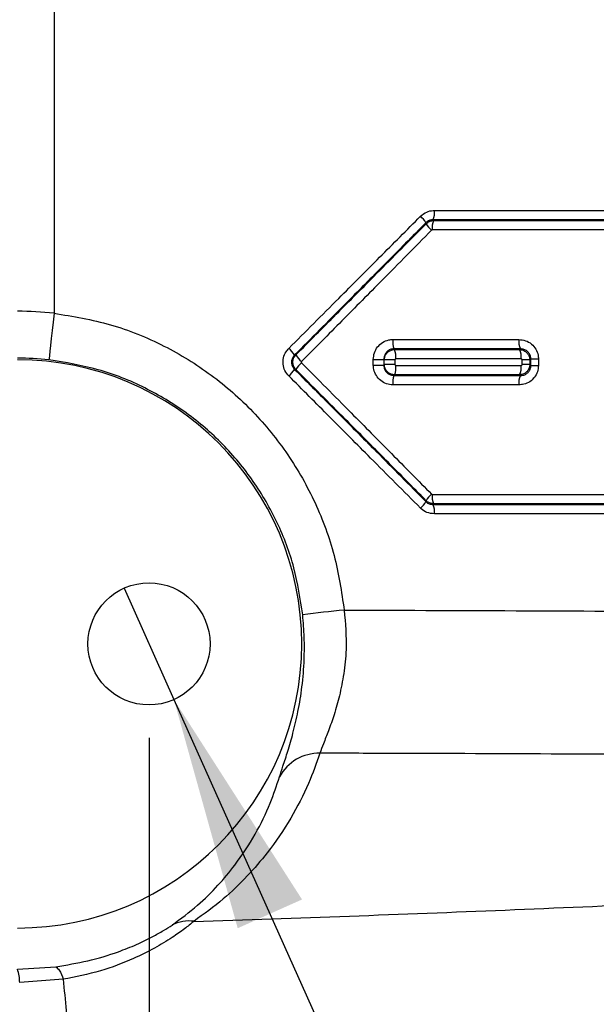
# Model space of a CAD drawing. Extents: x 0 to 4205, y 0 to 2970.
# Tile 7 of 68: x 976 to 1037, y 988 to 1093. Entities that reach past the tile are written whole.
import ezdxf

# ---------------------------------------------------------------- set-up
doc = ezdxf.new("R2010")
doc.units = 0
doc.header["$LTSCALE"] = 5
doc.layers.get('0').update_dxf_attribs({"linetype": 'CONTINUOUS'})
doc.styles.add('SLDTEXTSTYLE0', font='TXT', dxfattribs={"width": 0.605})
doc.dimstyles.new('SLDDIMSTYLE0', dxfattribs={"dimtxt": 25, "dimasz": 25, "dimexe": 0, "dimexo": 0.0625, "dimgap": 6.25, "dimtad": 1, "dimdec": 1, "dimrnd": 1e-09, "dimzin": 12, "dimtxsty": 'SLDTEXTSTYLE0', "dimsah": 1, "dimcen": 0.09, "dimazin": 3, "dimtfac": 1, "dimtofl": 0, "dimtmove": 0, "dimatfit": 3, "dimtolj": 1, "dimtzin": 12})
doc.dimstyles.new('SLDDIMSTYLE2', dxfattribs={"dimtxt": 25, "dimasz": 25, "dimexe": 0, "dimexo": 0.0625, "dimgap": 6.25, "dimtad": 0, "dimtih": 1, "dimtoh": 1, "dimdec": 1, "dimrnd": 1e-09, "dimzin": 12, "dimtxsty": 'SLDTEXTSTYLE0', "dimblk1": 'NONE', "dimsah": 1, "dimcen": 0, "dimazin": 3, "dimtfac": 1, "dimtmove": 0, "dimatfit": 3, "dimtolj": 1, "dimtzin": 12})

# ---------------------------------------------------------------- blocks, each defined once
blk = doc.blocks.new('_D_2')
at = {"color": 7, "linetype": 'CONTINUOUS'}
for p, q in [((909.74, 1016.46), (909.74, 634.76)), ((989.74, 1016.46), (989.74, 634.76)), ((909.74, 642.26), (989.74, 642.26))]:
    blk.add_line(p, q, dxfattribs=at)
for points in [[(909.74, 642.26), (934.74, 638.51), (934.74, 646.01)], [(989.74, 642.26), (964.74, 646.01), (964.74, 638.51)]]:
    blk.add_solid(points, dxfattribs=at)
at = {"color": 7, "linetype": 'CONTINUOUS', "insert": (930.64, 674.48), "char_height": 25, "attachment_point": 1, "style": 'SLDTEXTSTYLE0'}
blk.add_mtext('80', dxfattribs=at)
blk = doc.blocks.new('SW_SYMBOL_HOLE_DEPTH')
at = {"color": 0, "linetype": 'CONTINUOUS'}
for p, q in [((0, 4375), (4000, 4375)), ((2000, 4375), (2000, 375)), ((500, 2775), (2000, 375)), ((3500, 2775), (2000, 375))]:
    blk.add_line(p, q, dxfattribs=at)
blk = doc.blocks.new('_D_4')
at = {"color": 7, "linetype": 'CONTINUOUS'}
for p, q in [((987.08, 1032.39), (992.39, 1020.53)), ((992.39, 1020.53), (1064.82, 858.71)), ((1064.82, 858.71), (1262.68, 858.71))]:
    blk.add_line(p, q, dxfattribs=at)
blk.add_solid([(992.39, 1020.53), (999.18, 996.18), (1006.03, 999.24)], dxfattribs=at)
at = {"color": 7, "linetype": 'CONTINUOUS', "xscale": 0.006445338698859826, "yscale": 0.006445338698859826, "zscale": 0.006445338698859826}
blk.add_blockref('SW_SYMBOL_HOLE_DEPTH', (1189.96, 862.32), dxfattribs=at)
at = {"color": 7, "linetype": 'CONTINUOUS', "char_height": 25, "attachment_point": 1, "style": 'SLDTEXTSTYLE0'}
for s, insert in [('4x M10', (1077.32, 891)), ('18', (1224.49, 891))]:
    blk.add_mtext(s, dxfattribs=dict(at, insert=insert))
blk = doc.blocks.new('_NONE')

msp = doc.modelspace()

# ---------------------------------------------------------------- linework, layer by layer
at = {"color": 8, "linetype": 'CONTINUOUS'}
for p, q in [((979.63, 1224.53), (979.63, 1061.67)), ((1005.24, 1057.23), (1005.36, 1057.23)), ((1015.82, 1057.88), (1015.9, 1057.8)), ((1029.2, 1057.8), (1029.28, 1057.88)), ((1013.62, 1056.76), (1014.74, 1056.76)), ((1013.62, 1056.16), (1013.62, 1056.76)), ((1013.62, 1056.16), (1014.74, 1056.16)), ((1014.74, 1056.76), (1014.74, 1056.16)), ((1014.79, 1056.21), (1014.79, 1056.71)), ((1015.92, 1056.71), (1014.79, 1056.71)), ((1015.92, 1056.21), (1014.79, 1056.21)), ((1015.92, 1056.71), (1015.92, 1056.21)), ((1029.46, 1056.21), (1029.46, 1056.71)), ((1030.28, 1056.71), (1029.46, 1056.71)), ((1030.28, 1056.21), (1029.46, 1056.21)), ((1030.28, 1056.71), (1030.28, 1056.21)), ((1030.39, 1056.1), (1030.39, 1056.82)), ((1030.39, 1056.82), (1031.2, 1056.82)), ((1030.39, 1056.1), (1031.2, 1056.1)), ((1031.2, 1056.82), (1031.2, 1056.1)), ((1005.36, 1055.69), (1005.24, 1055.69)), ((1015.9, 1055.12), (1015.82, 1055.04)), ((1029.28, 1055.04), (1029.2, 1055.12)), ((975.74, 991.81), (979.81, 992.08)), ((980.59, 990.74), (975.97, 990.4))]:
    msp.add_line(p, q, dxfattribs=at)
at = {"color": 8, "linetype": 'CONTINUOUS', "flags": 128}
for points in [[(1020.12, 1072.61), (1035.61, 1072.62), (1051.94, 1072.62), (1068.07, 1072.62)], [(1019.25, 1071.21), (1019.23, 1071.25), (1019.21, 1071.3)], [(1067.79, 1071.63), (1051.71, 1071.62), (1035.43, 1071.62), (1019.99, 1071.62)], [(1020.02, 1071.54), (1036.53, 1071.54), (1052.76, 1071.54), (1067.75, 1071.54)], [(1067.47, 1070.55), (1052.52, 1070.55), (1036.34, 1070.55), (1019.89, 1070.54)], [(979.63, 1061.67), (979.53, 1060.73), (979.43, 1059.83), (979.33, 1058.99), (979.25, 1058.25), (979.18, 1057.63), (979.13, 1057.16), (979.1, 1056.85), (979.08, 1056.71)], [(1015.7, 1058.88), (1020.27, 1058.88), (1024.7, 1058.88), (1029.11, 1058.87)], [(1029.28, 1057.88), (1024.84, 1057.88), (1020.4, 1057.88), (1015.82, 1057.88)], [(1015.9, 1057.8), (1020.27, 1057.8), (1024.64, 1057.8), (1029.2, 1057.8)], [(1029.36, 1056.8), (1024.78, 1056.81), (1020.41, 1056.81), (1016.02, 1056.81)], [(1016.02, 1056.11), (1020.41, 1056.11), (1024.78, 1056.11), (1029.36, 1056.11)], [(1030.39, 1056.82), (1030.34, 1056.77), (1030.28, 1056.71)], [(1030.28, 1056.21), (1030.34, 1056.15), (1030.39, 1056.1)], [(1015.82, 1055.04), (1020.4, 1055.04), (1024.84, 1055.04), (1029.28, 1055.04)], [(1029.2, 1055.12), (1024.64, 1055.12), (1020.27, 1055.12), (1015.9, 1055.12)], [(1029.11, 1054.04), (1024.7, 1054.04), (1020.27, 1054.04), (1015.7, 1054.04)], [(1019.89, 1042.38), (1036.34, 1042.37), (1052.52, 1042.37), (1067.47, 1042.37)], [(1019.21, 1041.62), (1019.23, 1041.67), (1019.25, 1041.71)], [(1020.02, 1041.38), (1020, 1041.33), (1019.99, 1041.3)], [(1019.99, 1041.3), (1035.43, 1041.3), (1051.71, 1041.3), (1067.79, 1041.29)], [(1067.75, 1041.38), (1052.76, 1041.38), (1036.53, 1041.38), (1020.02, 1041.38)], [(1068.07, 1040.3), (1051.94, 1040.3), (1035.61, 1040.3), (1020.12, 1040.31)]]:
    msp.add_lwpolyline(points, dxfattribs=at)
at = {"color": 7, "linetype": 'CONTINUOUS'}
msp.add_circle((989.74, 1026.46), 6.5, dxfattribs=at)
for centre, radius, start, end in [((770.76, 1129.92), 337.75, 250.2449, 360), ((975.74, 1026.46), 30.26, 270, 90)]:
    msp.add_arc(centre, radius, start, end, dxfattribs=at)
at = {"color": 8, "linetype": 'CONTINUOUS'}
for centre, radius, start, end in [((1016.8, 1069.9), 2.79, 30.3073, 48.928), ((1017.93, 1072.4), 2.21, 339.3048, 5.6214), ((1021.57, 1072.53), 2.67, 209.6506, 229.0278), ((1022.08, 1070.76), 2.2, 159.2243, 185.6379), ((975.74, 1026.45), 35.43, 83.6942, 89.9993), ((1018.12, 1058.66), 2.43, 174.8734, 198.7082), ((1030.94, 1058.66), 1.84, 173.3228, 205.2189), ((1001.6, 1054.62), 4.48, 35.6248, 47.5947), ((1008.8, 1059.63), 4.19, 214.9699, 227.7219), ((1013.59, 1057.02), 2.43, 354.876, 18.6866), ((1027.53, 1057.02), 1.84, 353.3435, 25.1058), ((975.74, 1026.46), 30.43, 83.6939, 89.9998), ((1008.8, 1053.29), 4.19, 132.2781, 145.0301), ((1013.6, 1055.9), 2.43, 341.3117, 5.1253), ((1027.53, 1055.9), 1.84, 334.8952, 6.6554), ((1001.6, 1058.3), 4.48, 312.4053, 324.3752), ((1018.12, 1054.26), 2.43, 161.2918, 185.1266), ((1030.94, 1054.26), 1.84, 154.7811, 186.6772), ((1021.57, 1040.39), 2.67, 130.9741, 150.345), ((1022.08, 1042.16), 2.2, 174.3603, 200.7775), ((1016.8, 1043.02), 2.79, 311.072, 329.6927), ((1017.93, 1040.52), 2.21, 354.3786, 20.6952), ((1020.53, 922.98), 107.54, 95.3406, 97.7089), ((1007.86, 1010), 4.82, 89.0867, 151.3019), ((993.99, 992.96), 3.99, 82.4638, 116.5974), ((971.99, 990.46), 3.98, 359.0307, 19.8127)]:
    msp.add_arc(centre, radius, start, end, dxfattribs=at)
for points, knots in [([(985.14, 1227.57), (990.95, 1217.38), (1002.57, 1197), (1018.04, 1169.83), (1031.61, 1146.14), (1041.22, 1129.16), (1049.13, 1115.65), (1055.6, 1105.82), (1062.62, 1096.46), (1070.4, 1087.73), (1078.95, 1079.76), (1088.08, 1072.54), (1095.76, 1067.19), (1100.53, 1064.53), (1101.96, 1063.73)], [0, 0, 0, 0, 0.172776, 0.345344, 0.460138, 0.5747, 0.632625, 0.690483, 0.747889, 0.804651, 0.86243, 0.91964, 0.975896, 1, 1, 1, 1]), ([(1100.67, 1057.55), (1098.84, 1058.6), (1093.52, 1061.66), (1085.19, 1067.61), (1075.7, 1075.32), (1066.95, 1083.65), (1059.08, 1092.58), (1052.07, 1101.94), (1045.56, 1111.73), (1037.42, 1125.4), (1027.4, 1142.77), (1013.33, 1166.83), (997.43, 1194.11), (985.57, 1214.39), (979.63, 1224.53)], [0, 0, 0, 0, 0.030314, 0.088123, 0.146832, 0.206048, 0.261564, 0.317607, 0.374017, 0.430475, 0.546271, 0.662296, 0.83106, 1, 1, 1, 1]), ([(1004.62, 1057.93), (1006.39, 1059.7), (1009.62, 1062.93), (1014.29, 1067.63), (1017.19, 1070.54), (1018.64, 1072)], [0, 0, 0, 0, 0.379002, 0.689633, 1, 1, 1, 1]), ([(1018.64, 1072), (1018.85, 1072.17), (1019.25, 1072.49), (1019.8, 1072.61), (1020.08, 1072.61), (1020.12, 1072.61)], [0, 0, 0, 0, 0.495631, 0.919636, 1, 1, 1, 1]), ([(1019.21, 1071.3), (1017.77, 1069.85), (1014.88, 1066.93), (1010.22, 1062.24), (1007.01, 1059), (1005.24, 1057.23)], [0, 0, 0, 0, 0.310376, 0.621006, 1, 1, 1, 1]), ([(1005.36, 1057.23), (1006.8, 1058.67), (1009.67, 1061.56), (1014.3, 1066.22), (1017.49, 1069.43), (1019.25, 1071.21)], [0, 0, 0, 0, 0.309969, 0.619627, 1, 1, 1, 1]), ([(1019.99, 1071.62), (1019.97, 1071.62), (1019.82, 1071.62), (1019.56, 1071.56), (1019.33, 1071.42), (1019.23, 1071.32), (1019.21, 1071.3)], [0, 0, 0, 0, 0.080603, 0.504566, 0.917492, 1, 1, 1, 1]), ([(1019.25, 1071.21), (1019.36, 1071.3), (1019.57, 1071.47), (1019.86, 1071.53), (1020, 1071.54), (1020.02, 1071.54)], [0, 0, 0, 0, 0.49675, 0.920213, 1, 1, 1, 1]), ([(1019.99, 1071.62), (1019.99, 1071.61), (1020.01, 1071.58), (1020.02, 1071.56), (1020.02, 1071.54)], [0, 0, 0, 0, 0.407057, 1, 1, 1, 1]), ([(1019.82, 1070.52), (1018.07, 1068.74), (1014.89, 1065.52), (1010.27, 1060.86), (1007.41, 1057.97), (1005.98, 1056.53)], [0, 0, 0, 0, 0.380382, 0.69004, 1, 1, 1, 1]), ([(1019.89, 1070.54), (1019.89, 1070.54), (1019.88, 1070.54), (1019.85, 1070.54), (1019.83, 1070.52), (1019.82, 1070.52)], [0, 0, 0, 0, 0.080124, 0.50414, 1, 1, 1, 1]), ([(979.63, 1061.67), (981.65, 1061.34), (985.69, 1060.66), (991.34, 1058.36), (996.45, 1055.22), (1000.91, 1051.3), (1004.64, 1046.69), (1007.56, 1041.53), (1009.64, 1035.93), (1010.23, 1032.01), (1010.52, 1030.05)], [0, 0, 0, 0, 0.128387, 0.256735, 0.380425, 0.504082, 0.627702, 0.75136, 0.875653, 1, 1, 1, 1]), ([(1013.62, 1056.76), (1013.64, 1057), (1013.69, 1057.47), (1014.05, 1058.11), (1014.58, 1058.59), (1015.17, 1058.84), (1015.55, 1058.87), (1015.7, 1058.88)], [0, 0, 0, 0, 0.216466, 0.43242, 0.647646, 0.861665, 1, 1, 1, 1]), ([(1029.11, 1058.87), (1029.36, 1058.85), (1029.84, 1058.8), (1030.48, 1058.43), (1030.95, 1057.88), (1031.17, 1057.31), (1031.19, 1056.95), (1031.2, 1056.82)], [0, 0, 0, 0, 0.223157, 0.447429, 0.666776, 0.87927, 1, 1, 1, 1]), ([(1004.62, 1054.99), (1004.47, 1055.17), (1004.17, 1055.54), (1003.98, 1056.23), (1004.02, 1056.94), (1004.26, 1057.52), (1004.52, 1057.81), (1004.62, 1057.93)], [0, 0, 0, 0, 0.215872, 0.431878, 0.645365, 0.8578, 1, 1, 1, 1]), ([(1005.24, 1057.23), (1005.18, 1057.17), (1005.05, 1057.02), (1004.92, 1056.71), (1004.9, 1056.34), (1005, 1055.98), (1005.16, 1055.79), (1005.24, 1055.69)], [0, 0, 0, 0, 0.142793, 0.355116, 0.567886, 0.783463, 1, 1, 1, 1]), ([(1005.36, 1055.69), (1005.29, 1055.79), (1005.13, 1055.98), (1005.04, 1056.34), (1005.06, 1056.71), (1005.18, 1057.01), (1005.31, 1057.17), (1005.36, 1057.23)], [0, 0, 0, 0, 0.214855, 0.43144, 0.645671, 0.857864, 1, 1, 1, 1]), ([(1015.82, 1057.88), (1015.74, 1057.87), (1015.54, 1057.86), (1015.23, 1057.73), (1014.96, 1057.47), (1014.77, 1057.14), (1014.75, 1056.89), (1014.74, 1056.76)], [0, 0, 0, 0, 0.137977, 0.351471, 0.566482, 0.782734, 1, 1, 1, 1]), ([(1014.79, 1056.71), (1014.8, 1056.83), (1014.83, 1057.08), (1015.02, 1057.41), (1015.3, 1057.65), (1015.61, 1057.78), (1015.82, 1057.8), (1015.9, 1057.8)], [0, 0, 0, 0, 0.214965, 0.430194, 0.645778, 0.860956, 1, 1, 1, 1]), ([(1029.2, 1057.8), (1029.32, 1057.79), (1029.57, 1057.76), (1029.9, 1057.55), (1030.14, 1057.26), (1030.26, 1056.96), (1030.27, 1056.78), (1030.28, 1056.71)], [0, 0, 0, 0, 0.220714, 0.444718, 0.664916, 0.878259, 1, 1, 1, 1]), ([(1030.39, 1056.82), (1030.38, 1056.89), (1030.38, 1057.07), (1030.26, 1057.37), (1030.01, 1057.66), (1029.66, 1057.85), (1029.41, 1057.87), (1029.28, 1057.88)], [0, 0, 0, 0, 0.120386, 0.331325, 0.549296, 0.773973, 1, 1, 1, 1]), ([(1006.11, 1029.55), (1005.85, 1031.23), (1005.33, 1034.61), (1003.51, 1039.42), (1000.95, 1043.85), (997.68, 1047.81), (993.78, 1051.17), (989.31, 1053.87), (984.37, 1055.85), (980.85, 1056.42), (979.08, 1056.71)], [0, 0, 0, 0, 0.123458, 0.246849, 0.370143, 0.493397, 0.617369, 0.741401, 0.87067, 1, 1, 1, 1]), ([(1005.98, 1056.53), (1005.97, 1056.52), (1005.96, 1056.51), (1005.95, 1056.48), (1005.95, 1056.45), (1005.96, 1056.42), (1005.97, 1056.4), (1005.98, 1056.39)], [0, 0, 0, 0, 0.142679, 0.35479, 0.568299, 0.784464, 1, 1, 1, 1]), ([(1005.98, 1056.39), (1007.74, 1054.62), (1010.93, 1051.4), (1015.54, 1046.74), (1018.4, 1043.85), (1019.82, 1042.4)], [0, 0, 0, 0, 0.381092, 0.690682, 1, 1, 1, 1]), ([(1015.7, 1054.04), (1015.47, 1054.07), (1015, 1054.11), (1014.38, 1054.48), (1013.91, 1055.01), (1013.65, 1055.61), (1013.63, 1056), (1013.62, 1056.16)], [0, 0, 0, 0, 0.21255, 0.425655, 0.640219, 0.856217, 1, 1, 1, 1]), ([(1014.79, 1056.71), (1014.78, 1056.72), (1014.76, 1056.74), (1014.74, 1056.75), (1014.74, 1056.76)], [0, 0, 0, 0, 0.65313, 1, 1, 1, 1]), ([(1014.74, 1056.16), (1014.74, 1056.17), (1014.76, 1056.18), (1014.78, 1056.2), (1014.79, 1056.21)], [0, 0, 0, 0, 0.34687, 1, 1, 1, 1]), ([(1014.74, 1056.16), (1014.74, 1056.08), (1014.75, 1055.87), (1014.88, 1055.55), (1015.13, 1055.27), (1015.45, 1055.08), (1015.7, 1055.05), (1015.82, 1055.04)], [0, 0, 0, 0, 0.144357, 0.360827, 0.575344, 0.788008, 1, 1, 1, 1]), ([(1015.9, 1055.12), (1015.77, 1055.13), (1015.53, 1055.15), (1015.2, 1055.34), (1014.95, 1055.62), (1014.81, 1055.93), (1014.8, 1056.13), (1014.79, 1056.21)], [0, 0, 0, 0, 0.21377, 0.427628, 0.642132, 0.857187, 1, 1, 1, 1]), ([(1016.02, 1056.81), (1016.01, 1056.81), (1015.99, 1056.8), (1015.96, 1056.79), (1015.94, 1056.77), (1015.92, 1056.74), (1015.92, 1056.72), (1015.92, 1056.71)], [0, 0, 0, 0, 0.138669, 0.353382, 0.568734, 0.784288, 1, 1, 1, 1]), ([(1015.92, 1056.21), (1015.92, 1056.21), (1015.92, 1056.19), (1015.93, 1056.16), (1015.95, 1056.13), (1015.98, 1056.12), (1016.01, 1056.11), (1016.02, 1056.11)], [0, 0, 0, 0, 0.143305, 0.358923, 0.57334, 0.786789, 1, 1, 1, 1]), ([(1031.2, 1056.1), (1031.18, 1055.88), (1031.13, 1055.42), (1030.79, 1054.82), (1030.29, 1054.35), (1029.7, 1054.09), (1029.29, 1054.06), (1029.11, 1054.04)], [0, 0, 0, 0, 0.209042, 0.417206, 0.624516, 0.836034, 1, 1, 1, 1]), ([(1030.28, 1056.21), (1030.26, 1056.09), (1030.24, 1055.86), (1030.06, 1055.54), (1029.8, 1055.29), (1029.5, 1055.15), (1029.29, 1055.13), (1029.2, 1055.12)], [0, 0, 0, 0, 0.2095902, 0.4193877, 0.627935, 0.8388726, 1, 1, 1, 1]), ([(1029.28, 1055.04), (1029.37, 1055.05), (1029.59, 1055.06), (1029.9, 1055.19), (1030.17, 1055.43), (1030.36, 1055.75), (1030.38, 1055.98), (1030.39, 1056.1)], [0, 0, 0, 0, 0.1663074, 0.3788909, 0.5853444, 0.7918814, 1, 1, 1, 1]), ([(1029.46, 1056.71), (1029.46, 1056.71), (1029.46, 1056.73), (1029.45, 1056.76), (1029.42, 1056.78), (1029.39, 1056.8), (1029.37, 1056.8), (1029.36, 1056.8)], [0, 0, 0, 0, 0.121507, 0.33334, 0.552095, 0.776508, 1, 1, 1, 1]), ([(1029.36, 1056.11), (1029.37, 1056.12), (1029.39, 1056.12), (1029.41, 1056.13), (1029.44, 1056.15), (1029.46, 1056.18), (1029.46, 1056.2), (1029.46, 1056.21)], [0, 0, 0, 0, 0.163426, 0.375318, 0.58305, 0.791241, 1, 1, 1, 1]), ([(1018.64, 1040.92), (1016.87, 1042.7), (1013.65, 1045.93), (1008.98, 1050.62), (1006.07, 1053.54), (1004.62, 1054.99)], [0, 0, 0, 0, 0.378323, 0.689014, 1, 1, 1, 1]), ([(1005.24, 1055.69), (1006.69, 1054.23), (1009.59, 1051.32), (1014.25, 1046.63), (1017.45, 1043.39), (1019.21, 1041.62)], [0, 0, 0, 0, 0.310978, 0.621669, 1, 1, 1, 1]), ([(1019.25, 1041.71), (1017.82, 1043.15), (1014.96, 1046.04), (1010.33, 1050.7), (1007.13, 1053.92), (1005.36, 1055.69)], [0, 0, 0, 0, 0.309309, 0.6189, 1, 1, 1, 1]), ([(1019.82, 1042.4), (1019.82, 1042.4), (1019.83, 1042.39), (1019.85, 1042.38), (1019.88, 1042.38), (1019.89, 1042.38)], [0, 0, 0, 0, 0.07052, 0.50656, 1, 1, 1, 1]), ([(1019.21, 1041.62), (1019.23, 1041.6), (1019.33, 1041.5), (1019.58, 1041.34), (1019.85, 1041.32), (1019.99, 1041.3)], [0, 0, 0, 0, 0.070643, 0.505113, 1, 1, 1, 1]), ([(1020.02, 1041.38), (1019.88, 1041.4), (1019.62, 1041.43), (1019.37, 1041.59), (1019.27, 1041.7), (1019.25, 1041.71)], [0, 0, 0, 0, 0.492506, 0.929212, 1, 1, 1, 1]), ([(1020.12, 1040.31), (1019.85, 1040.34), (1019.34, 1040.39), (1018.86, 1040.7), (1018.66, 1040.89), (1018.64, 1040.92)], [0, 0, 0, 0, 0.494013, 0.929226, 1, 1, 1, 1]), ([(1010.52, 1030.05), (1010.64, 1028.65), (1010.83, 1026.39), (1010.51, 1023.34), (1010.06, 1021.03), (1009.49, 1019), (1008.89, 1017.3), (1008.35, 1015.95), (1008.06, 1015.15), (1007.93, 1014.81)], [0, 0, 0, 0, 0.269078, 0.433408, 0.58669, 0.720404, 0.836759, 0.931415, 1, 1, 1, 1]), ([(1010.52, 1030.05), (1012.62, 1030.05), (1021.12, 1030.03), (1035.95, 1029.97), (1054.88, 1029.88), (1073.47, 1029.76), (1086.23, 1029.66), (1092.78, 1029.6), (1093.27, 1029.59)], [0, 0, 0, 0, 0.076246, 0.308088, 0.537445, 0.762692, 0.982202, 1, 1, 1, 1]), ([(1003.63, 1012.31), (1003.75, 1012.69), (1004.05, 1013.59), (1004.56, 1015.13), (1005.11, 1017.06), (1005.65, 1019.35), (1006.07, 1021.97), (1006.28, 1024.61), (1006.3, 1027.17), (1006.17, 1028.75), (1006.11, 1029.55)], [0, 0, 0, 0, 0.067813, 0.162657, 0.276658, 0.411241, 0.563203, 0.729613, 0.86325, 1, 1, 1, 1]), ([(1007.93, 1014.81), (1007.55, 1013.74), (1006.7, 1011.35), (1004.85, 1007.78), (1002.62, 1004.49), (1000.18, 1001.64), (997.6, 999.14), (995.57, 997.68), (994.51, 996.91)], [0, 0, 0, 0, 0.150386, 0.332855, 0.528407, 0.671498, 0.827057, 1, 1, 1, 1]), ([(1088.13, 1014.36), (1087.82, 1014.36), (1081.71, 1014.42), (1069.64, 1014.52), (1051.8, 1014.64), (1033.64, 1014.73), (1018.98, 1014.79), (1010.39, 1014.81), (1007.93, 1014.81)], [0, 0, 0, 0, 0.011379, 0.228656, 0.451597, 0.678599, 0.908056, 1, 1, 1, 1]), ([(992.2, 996.52), (993.12, 997.2), (994.86, 998.48), (997.06, 1000.66), (999.15, 1003.18), (1001.07, 1006.09), (1002.63, 1009.27), (1003.32, 1011.37), (1003.63, 1012.31)], [0, 0, 0, 0, 0.172086, 0.325896, 0.466791, 0.665838, 0.850449, 1, 1, 1, 1]), ([(994.51, 996.91), (1000.03, 997.09), (1011.08, 997.46), (1027.64, 998.11), (1044.13, 998.81), (1060.49, 999.59), (1073.38, 1000.24), (1080.8, 1000.67), (1082.85, 1000.78)], [0, 0, 0, 0, 0.187447, 0.375119, 0.562123, 0.747562, 0.930544, 1, 1, 1, 1]), ([(979.81, 992.08), (980.95, 992.27), (983.21, 992.63), (986.08, 993.5), (988.38, 994.41), (989.98, 995.19), (991.23, 995.89), (991.9, 996.32), (992.2, 996.52)], [0, 0, 0, 0, 0.2612935, 0.5172612, 0.6750234, 0.8201804, 0.9184668, 1, 1, 1, 1]), ([(994.51, 996.91), (994.18, 996.64), (993.44, 996.04), (992.06, 995.08), (990.25, 993.99), (987.73, 992.75), (984.5, 991.51), (981.93, 991.01), (980.59, 990.74)], [0, 0, 0, 0, 0.082055, 0.18598, 0.32821, 0.491643, 0.733902, 1, 1, 1, 1]), ([(979.81, 992.08), (979.95, 991.97), (980.35, 991.61), (980.49, 991.09), (980.59, 990.74)], [0, 0, 0, 0, 0.3357603, 1, 1, 1, 1]), ([(980.59, 990.74), (980.71, 989.63), (980.94, 987.4), (981.2, 983.95), (981.42, 980.35), (981.6, 976.55), (981.68, 973.96), (981.72, 972.65)], [0, 0, 0, 0, 0.18524, 0.370788, 0.571775, 0.783251, 1, 1, 1, 1])]:
    msp.add_open_spline(points, degree=3, knots=knots, dxfattribs=at)

# ---------------------------------------------------------------- dimensions: what is measured, and where the dimension line sits
at = {"color": 7, "linetype": 'CONTINUOUS'}
dim = msp.add_diameter_dim_2p(p1=(987.08, 1032.39), p2=(992.39, 1020.53), text='4x M10{\\fGDT;x}18', dimstyle='SLDDIMSTYLE2', override={"dimpost": '<>'}, dxfattribs=at)
dim.commit()
dim.dimension.update_dxf_attribs({"geometry": '_D_4', "text_midpoint": (1170, 877.92), "dimtype": 163})
dim = msp.add_linear_dim(base=(989.74, 642.26), p1=(909.74, 1026.46), p2=(989.74, 1026.46), angle=0, dimstyle='SLDDIMSTYLE0', dxfattribs=at)
dim.commit()
dim.dimension.update_dxf_attribs({"geometry": '_D_2', "text_midpoint": (949.74, 642.26), "dimtype": 160})

doc.saveas('drawing.dxf')
